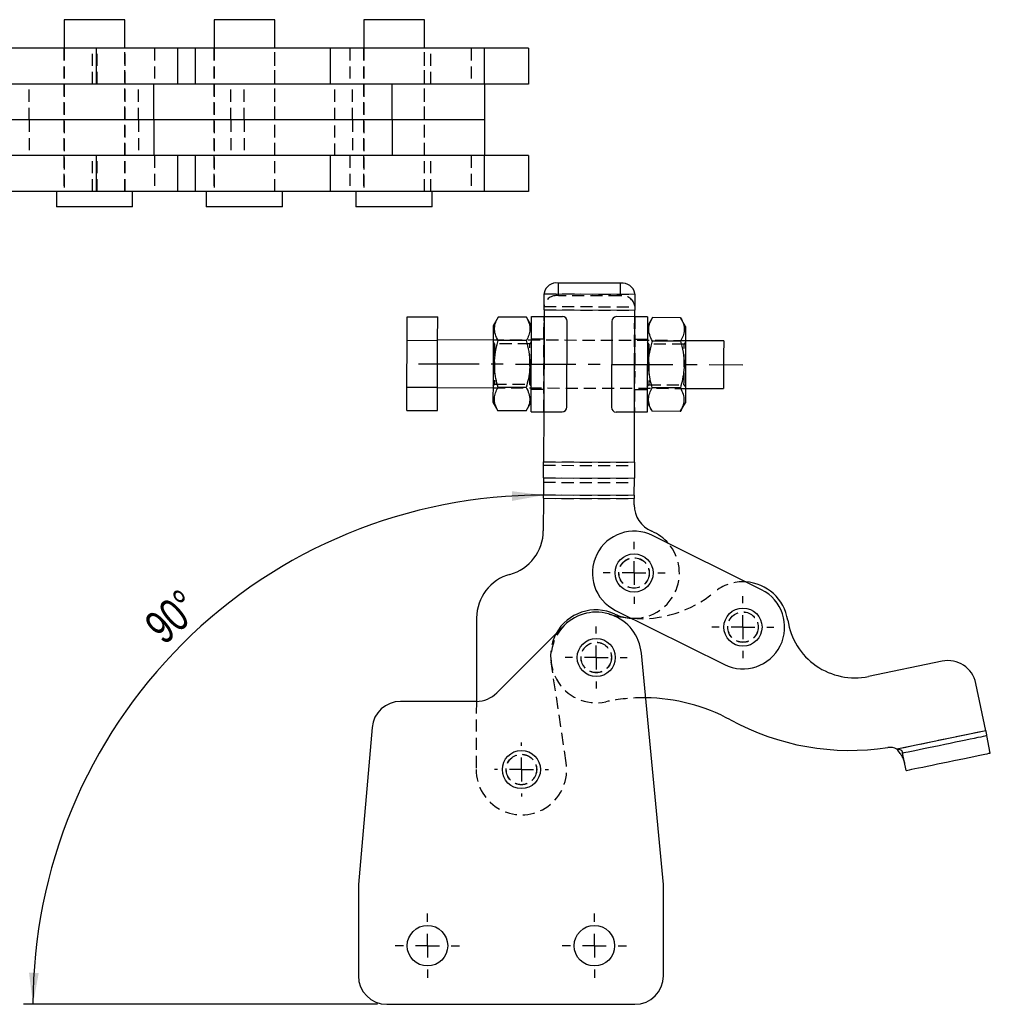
# Model space of a CAD drawing. Extents: x 32 to 393, y 8 to 287.
# Tile 2 of 7: x 125 to 226, y 8 to 111. Entities that reach past the tile are written whole.
import ezdxf

# ---------------------------------------------------------------- set-up
doc = ezdxf.new("R2010")
doc.units = 0
doc.linetypes.add('CENTERX2', pattern=[20.32, 12.7, -2.54, 2.54, -2.54])
doc.linetypes.add('HIDDEN', pattern=[1.905, 1.27, -0.635])
doc.layers.get('0').update_dxf_attribs({"linetype": 'CONTINUOUS'})
doc.layers.add('FORMATO', color=179, linetype='CONTINUOUS')
doc.styles.add('SLDTEXTSTYLE0', font='TXT', dxfattribs={"width": 0.75})
doc.dimstyles.new('SLDDIMSTYLE4', dxfattribs={"dimtxt": 3.5, "dimasz": 3.302, "dimexe": 0, "dimexo": 0.0625, "dimgap": 0.875, "dimtad": 1, "dimdec": 4, "dimlfac": 2, "dimzin": 12, "dimtxsty": 'SLDTEXTSTYLE0', "dimsah": 1, "dimcen": 0.09, "dimazin": 3, "dimtfac": 1, "dimtdec": 0, "dimtofl": 0, "dimtmove": 0, "dimatfit": 3, "dimtolj": 1, "dimtzin": 12})

# ---------------------------------------------------------------- blocks, each defined once
blk = doc.blocks.new('_D_7')
at = {"layer": 'FORMATO'}
blk.add_line((162.16, 7.69), (125.04, 7.69), dxfattribs=at)
blk.add_arc((179.4, 7.69), 53.36, 89.8155, 180, dxfattribs=at)
for points in [[(179.57, 61.05), (176.26, 61.47), (176.29, 60.45)], [(126.04, 7.69), (126.65, 10.97), (125.63, 11)]]:
    blk.add_solid(points, dxfattribs=at)
at = {"layer": 'FORMATO', "insert": (137.47, 47.89, 0.05), "char_height": 3.5, "attachment_point": 1, "rotation": 41.326, "style": 'SLDTEXTSTYLE0'}
blk.add_mtext('90°', dxfattribs=at)
blk = doc.blocks.new('SW_CENTERMARKSYMBOL_6')
at = {"layer": 'FORMATO', "color": 0}
for p, q in [((0, 2.5), (0, 3.25)), ((0, 0), (0, 1.25)), ((-2.5, 0), (-3.25, 0)), ((0, 0), (-1.25, 0)), ((0, 0), (0, -1.25)), ((0, 0), (1.25, 0)), ((2.5, 0), (3.25, 0)), ((0, -2.5), (0, -3.25))]:
    blk.add_line(p, q, dxfattribs=at)
blk = doc.blocks.new('SW_CENTERMARKSYMBOL_7')
at = {"layer": 'FORMATO', "color": 0}
for p, q in [((0, 2.5), (0, 3.25)), ((0, 0), (0, 1.25)), ((-2.5, 0), (-3.25, 0)), ((0, 0), (-1.25, 0)), ((0, 0), (0, -1.25)), ((0, 0), (1.25, 0)), ((2.5, 0), (3.25, 0)), ((0, -2.5), (0, -3.25))]:
    blk.add_line(p, q, dxfattribs=at)
blk = doc.blocks.new('SW_CENTERMARKSYMBOL_8')
at = {"layer": 'FORMATO', "color": 0}
for p, q in [((0, 2.5), (0, 3.25)), ((0, 0), (0, 1.25)), ((-2.5, 0), (-3.25, 0)), ((0, 0), (-1.25, 0)), ((0, 0), (0, -1.25)), ((0, 0), (1.25, 0)), ((2.5, 0), (3.25, 0)), ((0, -2.5), (0, -3.25))]:
    blk.add_line(p, q, dxfattribs=at)
blk = doc.blocks.new('SW_CENTERMARKSYMBOL_9')
at = {"layer": 'FORMATO', "color": 0}
for p, q in [((0, 2.5), (0, 2.8375)), ((0, 0), (0, 1.25)), ((-2.5, 0), (-2.8375, 0)), ((0, 0), (-1.25, 0)), ((0, 0), (0, -1.25)), ((0, 0), (1.25, 0)), ((2.5, 0), (2.8375, 0)), ((0, -2.5), (0, -2.8375))]:
    blk.add_line(p, q, dxfattribs=at)
blk = doc.blocks.new('SW_CENTERMARKSYMBOL_10')
at = {"layer": 'FORMATO', "color": 0}
for p, q in [((0, 2.5), (0, 3.375)), ((0, 0), (0, 1.25)), ((-2.5, 0), (-3.375, 0)), ((0, 0), (-1.25, 0)), ((0, 0), (0, -1.25)), ((0, 0), (1.25, 0)), ((2.5, 0), (3.375, 0)), ((0, -2.5), (0, -3.375))]:
    blk.add_line(p, q, dxfattribs=at)
blk = doc.blocks.new('SW_CENTERMARKSYMBOL_11')
at = {"layer": 'FORMATO', "color": 0}
for p, q in [((0, 2.5), (0, 3.375)), ((0, 0), (0, 1.25)), ((-2.5, 0), (-3.375, 0)), ((0, 0), (-1.25, 0)), ((0, 0), (0, -1.25)), ((0, 0), (1.25, 0)), ((2.5, 0), (3.375, 0)), ((0, -2.5), (0, -3.375))]:
    blk.add_line(p, q, dxfattribs=at)

msp = doc.modelspace()

# ---------------------------------------------------------------- linework, layer by layer
at = {"color": 7, "linetype": 'CONTINUOUS'}
for p, q in [((129.320984, 110.888813), (129.320984, 107.888813)), ((135.670983, 110.888813), (129.320984, 110.888813)), ((135.670983, 107.888813), (135.670983, 110.888813)), ((145.040217, 110.888813), (145.040217, 107.888813)), ((151.390217, 110.888813), (145.040217, 110.888813)), ((151.390217, 107.888813), (151.390217, 110.888813)), ((160.737417, 110.888813), (160.737417, 107.888813)), ((167.087416, 110.888813), (160.737417, 110.888813)), ((167.087416, 107.888813), (167.087416, 110.888813)), ((132.691432, 107.888813), (107.197792, 107.888813)), ((132.691432, 104.138813), (132.691432, 107.888813)), ((141.245984, 107.888813), (132.691432, 107.888813)), ((141.245984, 104.138813), (141.245984, 107.888813)), ((143.038651, 107.888813), (141.245984, 107.888813)), ((143.038651, 107.888813), (143.038651, 104.138813)), ((157.194902, 107.888813), (143.038651, 107.888813)), ((157.194902, 107.888813), (157.194902, 104.138813)), ((173.369174, 107.888813), (157.194902, 107.888813)), ((173.369174, 107.888813), (173.369174, 104.138813)), ((178.01321, 107.888813), (173.369174, 107.888813)), ((178.01321, 107.888813), (178.01321, 104.138813)), ((138.715661, 104.138813), (107.448609, 104.138813)), ((138.715661, 100.388814), (138.715661, 104.138813)), ((163.715913, 104.138813), (138.715661, 104.138813)), ((163.715913, 100.388814), (163.715913, 104.138813)), ((173.369174, 104.138813), (163.715913, 104.138813)), ((178.01321, 104.138813), (173.369174, 104.138813)), ((173.412417, 100.388814), (173.412417, 104.138813)), ((138.715661, 100.388814), (107.448609, 100.388814)), ((138.715661, 100.388814), (138.715661, 96.638814)), ((163.715913, 100.388814), (138.715661, 100.388814)), ((163.715913, 100.388814), (163.715913, 96.638814)), ((173.412417, 100.388814), (163.715913, 100.388814)), ((173.412417, 96.638814), (173.412417, 100.388814)), ((138.715661, 96.638814), (107.448609, 96.638814)), ((132.691432, 92.888814), (132.691432, 96.638814)), ((163.715913, 96.638814), (138.715661, 96.638814)), ((141.245984, 92.888814), (141.245984, 96.638814)), ((143.038651, 96.638814), (143.038651, 92.888814)), ((157.194902, 96.638814), (157.194902, 92.888814)), ((173.369174, 96.638814), (163.715913, 96.638814)), ((173.369174, 96.638814), (173.369174, 92.888814)), ((178.01321, 96.638814), (173.369174, 96.638814)), ((178.01321, 96.638814), (178.01321, 92.888814)), ((132.691432, 92.888814), (107.197792, 92.888814)), ((128.495983, 92.888814), (128.495983, 91.288813)), ((141.245984, 92.888814), (132.691432, 92.888814)), ((136.495983, 91.288813), (136.495983, 92.888814)), ((143.038651, 92.888814), (141.245984, 92.888814)), ((157.194902, 92.888814), (143.038651, 92.888814)), ((144.215216, 92.888814), (144.215216, 91.288813)), ((152.215217, 91.288813), (152.215217, 92.888814)), ((173.369174, 92.888814), (157.194902, 92.888814)), ((159.912417, 92.888814), (159.912417, 91.288813)), ((167.912417, 91.288813), (167.912417, 92.888814)), ((178.01321, 92.888814), (173.369174, 92.888814)), ((136.495983, 91.288813), (128.495983, 91.288813)), ((152.215217, 91.288813), (144.215216, 91.288813)), ((167.912417, 91.288813), (159.912417, 91.288813)), ((187.67257, 83.260572), (181.146376, 83.281583)), ((179.642969, 82.225757), (179.64273, 82.151691)), ((179.64273, 82.151691), (189.168909, 82.121017)), ((189.168909, 82.121017), (189.169148, 82.195087)), ((165.277609, 77.287658), (165.285509, 79.741383)), ((165.285509, 79.741383), (168.485492, 79.731079)), ((168.477592, 77.277354), (168.485492, 79.731079)), ((174.834392, 79.710635), (174.30754, 78.804849)), ((177.786512, 79.701132), (174.834392, 79.710635)), ((178.30752, 78.791971), (177.786512, 79.701132)), ((178.278541, 69.792016), (178.310739, 79.791965)), ((179.637323, 80.472323), (179.635118, 79.7877)), ((179.637323, 80.472323), (189.163501, 80.441649)), ((179.653533, 69.78759), (179.685732, 79.78754)), ((179.685732, 79.78754), (181.560723, 79.781501)), ((189.110683, 79.75719), (187.235693, 79.763229)), ((189.110683, 79.75719), (189.078485, 69.757244)), ((189.161297, 79.757026), (189.163501, 80.441649)), ((190.485677, 79.752764), (190.453477, 69.752815)), ((191.009308, 79.658555), (190.482456, 78.75277)), ((193.961428, 79.649048), (191.009308, 79.658555)), ((194.482435, 78.739888), (193.961428, 79.649048)), ((182.030131, 70.27994), (182.05911, 79.279895)), ((186.734086, 79.264841), (186.705107, 70.264886)), ((165.261807, 72.380206), (165.277609, 77.287658)), ((165.277609, 77.287658), (168.477592, 77.277354)), ((168.46179, 72.369902), (168.477592, 77.277354)), ((174.30271, 77.304857), (168.477741, 77.323614)), ((177.778611, 77.247406), (174.826491, 77.256909)), ((193.953528, 77.195323), (191.001407, 77.20483)), ((198.477586, 77.227017), (194.477606, 77.239896)), ((165.253906, 69.92648), (165.261807, 72.380206)), ((165.261807, 72.380206), (168.46179, 72.369902)), ((168.453889, 69.916176), (168.46179, 72.369902)), ((168.461641, 72.323641), (174.286611, 72.304884)), ((177.76281, 72.339951), (174.810689, 72.349458)), ((193.937725, 72.287871), (190.985606, 72.297374)), ((194.461507, 72.239923), (198.461485, 72.227045)), ((174.281781, 70.804893), (174.802789, 69.895732)), ((177.754909, 69.886225), (178.28176, 70.792011)), ((190.456698, 70.752809), (190.977705, 69.843648)), ((193.929826, 69.834145), (194.456677, 70.739931)), ((165.253906, 69.92648), (168.453889, 69.916176)), ((177.754909, 69.886225), (174.802789, 69.895732)), ((179.60292, 69.787754), (179.58602, 64.539141)), ((179.653533, 69.78759), (181.528524, 69.781552)), ((189.078485, 69.757244), (187.203494, 69.763279)), ((189.112199, 64.508467), (189.129098, 69.75708)), ((193.929826, 69.834145), (190.977705, 69.843648)), ((179.58602, 64.539141), (189.112199, 64.508467)), ((179.580612, 62.859769), (179.574871, 61.076845)), ((179.580612, 62.859769), (189.10679, 62.829095)), ((189.10105, 61.046174), (189.10679, 62.829095)), ((179.574871, 61.076845), (189.10105, 61.046174)), ((179.573733, 60.723296), (179.562771, 57.318813)), ((179.573733, 60.723296), (189.099912, 60.692622)), ((189.097818, 60.042365), (189.099912, 60.692622)), ((202.444374, 51.139432), (191.026112, 56.812684)), ((187.132704, 48.976621), (198.550967, 43.303369)), ((172.566659, 48.185297), (172.538494, 39.438287)), ((181.755361, 47.395092), (174.677235, 40.316966)), ((192.164515, 20.235886), (189.842497, 44.489034)), ((221.379654, 43.654336), (213.664246, 42.056909)), ((225.955666, 36.349662), (224.925582, 41.324871)), ((172.555915, 39.438287), (164.593501, 39.438287)), ((161.604918, 36.699754), (160.164516, 20.235886)), ((225.955666, 36.349662), (216.640812, 34.421081)), ((226.437182, 34.023986), (226.057039, 35.860045)), ((217.624095, 32.199293), (217.243952, 34.035353)), ((160.164516, 20.235886), (160.164516, 10.685887)), ((192.164515, 10.685887), (192.164515, 20.235886)), ((163.164515, 7.685886), (189.164516, 7.685886))]:
    msp.add_line(p, q, dxfattribs=at)
at = {"color": 7, "linetype": 'HIDDEN'}
for p, q in [((129.295983, 107.888813), (129.295983, 104.138813)), ((129.320984, 107.888813), (129.320984, 92.888814)), ((132.300536, 104.138813), (132.300536, 107.888813)), ((132.763211, 104.138813), (132.763211, 107.888813)), ((135.670983, 92.888814), (135.670983, 107.888813)), ((135.695984, 104.138813), (135.695984, 107.888813)), ((138.79601, 107.888813), (138.79601, 104.138813)), ((145.015217, 107.888813), (145.015217, 104.138813)), ((145.040217, 107.888813), (145.040217, 92.888814)), ((151.390217, 92.888814), (151.390217, 107.888813)), ((151.415217, 104.138813), (151.415217, 107.888813)), ((159.26321, 107.888813), (159.26321, 104.138813)), ((160.712416, 107.888813), (160.712416, 104.138813)), ((160.737417, 107.888813), (160.737417, 92.888814)), ((167.087416, 92.888814), (167.087416, 107.888813)), ((167.112417, 104.138813), (167.112417, 107.888813)), ((167.76321, 104.138813), (167.76321, 107.888813)), ((172.013211, 107.888813), (172.013211, 104.138813)), ((125.65075, 100.388814), (125.65075, 104.138813)), ((129.295983, 104.138813), (129.295983, 100.388814)), ((135.695984, 100.388814), (135.695984, 104.138813)), ((137.095081, 100.388814), (137.095081, 104.138813)), ((145.015217, 104.138813), (145.015217, 100.388814)), ((146.803019, 100.388814), (146.803019, 104.138813)), ((148.190153, 100.388814), (148.190153, 104.138813)), ((151.415217, 100.388814), (151.415217, 104.138813)), ((157.715216, 100.388814), (157.715216, 104.138813)), ((159.552366, 100.388814), (159.552366, 104.138813)), ((160.712416, 104.138813), (160.712416, 100.388814)), ((167.112417, 100.388814), (167.112417, 104.138813)), ((125.65075, 100.388814), (125.65075, 96.638814)), ((129.295983, 100.388814), (129.295983, 96.638814)), ((135.695984, 96.638814), (135.695984, 100.388814)), ((137.095081, 100.388814), (137.095081, 96.638814)), ((145.015217, 100.388814), (145.015217, 96.638814)), ((146.803019, 100.388814), (146.803019, 96.638814)), ((148.190153, 100.388814), (148.190153, 96.638814)), ((151.415217, 96.638814), (151.415217, 100.388814)), ((157.715216, 96.638814), (157.715216, 100.388814)), ((159.552366, 100.388814), (159.552366, 96.638814)), ((160.712416, 100.388814), (160.712416, 96.638814)), ((167.112417, 96.638814), (167.112417, 100.388814)), ((129.295983, 96.638814), (129.295983, 92.888814)), ((132.300536, 92.888814), (132.300536, 96.638814)), ((132.763211, 92.888814), (132.763211, 96.638814)), ((135.695984, 92.888814), (135.695984, 96.638814)), ((138.79601, 96.638814), (138.79601, 92.888814)), ((145.015217, 96.638814), (145.015217, 92.888814)), ((151.415217, 92.888814), (151.415217, 96.638814)), ((159.26321, 96.638814), (159.26321, 92.888814)), ((160.712416, 96.638814), (160.712416, 92.888814)), ((167.112417, 92.888814), (167.112417, 96.638814)), ((167.76321, 92.888814), (167.76321, 96.638814)), ((172.013211, 96.638814), (172.013211, 92.888814)), ((181.142107, 81.955767), (181.146376, 83.281583)), ((187.668301, 81.934752), (187.67257, 83.260572)), ((179.64273, 82.151691), (189.168909, 82.121017)), ((187.668301, 81.934752), (181.142107, 81.955767)), ((179.638461, 80.825875), (189.16464, 80.795201)), ((179.635118, 79.7877), (179.60292, 69.787754)), ((179.603534, 69.787751), (179.635733, 79.7877)), ((179.637323, 80.472323), (189.163501, 80.441649)), ((179.653533, 69.78759), (179.685732, 79.78754)), ((189.110683, 79.75719), (189.078485, 69.757244)), ((189.160683, 79.75703), (189.128485, 69.75708)), ((189.129098, 69.75708), (189.161297, 79.757026)), ((179.628085, 77.412712), (178.303092, 77.416977)), ((174.449688, 76.929382), (174.302185, 77.141488)), ((194.477606, 77.239896), (174.30271, 77.304857)), ((178.153298, 76.917457), (174.449688, 76.929382)), ((178.302164, 77.12861), (178.153298, 76.917457)), ((190.478029, 77.377776), (189.153036, 77.382042)), ((190.624604, 76.877302), (190.4771, 77.089409)), ((194.328214, 76.865377), (190.624604, 76.877302)), ((194.47708, 77.076527), (194.328214, 76.865377)), ((174.286611, 72.304884), (194.461507, 72.239923)), ((174.287137, 72.468253), (174.436003, 72.679407)), ((174.436003, 72.679407), (178.139613, 72.667478)), ((178.139613, 72.667478), (178.287116, 72.455371)), ((190.462053, 72.41617), (190.610919, 72.627323)), ((190.610919, 72.627323), (194.314529, 72.615399)), ((194.314529, 72.615399), (194.462032, 72.403292)), ((178.286188, 72.167004), (179.611181, 72.162739)), ((189.136132, 72.132068), (190.461124, 72.127803)), ((179.584881, 64.185588), (189.11106, 64.154914)), ((179.58602, 64.539141), (189.112199, 64.508467)), ((179.57914, 62.402664), (189.105319, 62.37199)), ((179.580612, 62.859769), (189.10679, 62.829095)), ((179.574871, 61.076845), (189.10105, 61.046174)), ((179.573733, 60.723296), (189.099912, 60.692622)), ((181.963154, 32.998452), (180.379474, 43.575509)), ((172.538494, 39.438287), (172.515543, 32.310379)), ((225.955666, 36.349662), (216.640812, 34.421081))]:
    msp.add_line(p, q, dxfattribs=at)
at = {"color": 7, "linetype": 'CONTINUOUS', "flags": 128}
for points in [[(179.637323, 80.472323), (179.638073, 80.705112), (179.638815, 80.935659), (179.639543, 81.161744), (179.640249, 81.381189), (179.640928, 81.591884), (179.641572, 81.791794), (179.642174, 81.978998), (179.64273, 82.151691)], [(189.168909, 82.121017), (189.168353, 81.948324), (189.16775, 81.76112), (189.167107, 81.56121), (189.166429, 81.350515), (189.165722, 81.131069), (189.164993, 80.904985), (189.164251, 80.674438), (189.163501, 80.441649)], [(178.310739, 79.791965), (178.33716, 79.79188), (178.415405, 79.79163), (178.542468, 79.79122), (178.713466, 79.790669), (178.921827, 79.789999), (179.159545, 79.789231), (179.417484, 79.7884), (179.685732, 79.78754)], [(190.485677, 79.752764), (190.459256, 79.75285), (190.381011, 79.7531), (190.253948, 79.753509), (190.082951, 79.754061), (189.874589, 79.754731), (189.63687, 79.755495), (189.378931, 79.756326), (189.110683, 79.75719)], [(174.30754, 78.804849), (174.30742, 78.767593), (174.307063, 78.656519), (174.306474, 78.473697), (174.305665, 78.22253), (174.304652, 77.907699), (174.303452, 77.535069), (174.302088, 77.111582), (174.300586, 76.64512), (174.298974, 76.144381), (174.297281, 75.61869), (174.29554, 75.077838), (174.293782, 74.531904), (174.29204, 73.991051), (174.290348, 73.465361), (174.288735, 72.964618), (174.287233, 72.49816), (174.28587, 72.074673), (174.28467, 71.702043), (174.283656, 71.387211), (174.282847, 71.136045), (174.282259, 70.953222), (174.281901, 70.842149), (174.281781, 70.804893)], [(194.482435, 78.739888), (194.482316, 78.702631), (194.481959, 78.591558), (194.48137, 78.408735), (194.48056, 78.157569), (194.479547, 77.842737), (194.478347, 77.470108), (194.476984, 77.04662), (194.475482, 76.580162), (194.473869, 76.079419), (194.472176, 75.553729), (194.470434, 75.012876), (194.468678, 74.466942), (194.466936, 73.92609), (194.465243, 73.400399), (194.46363, 72.899661), (194.462129, 72.433198), (194.460765, 72.009711), (194.459566, 71.637081), (194.458551, 71.32225), (194.457742, 71.071083), (194.457154, 70.888261), (194.456796, 70.777188), (194.456677, 70.739931)], [(198.477586, 77.227017), (198.477463, 77.189038), (198.4771, 77.076247), (198.476507, 76.892084), (198.475703, 76.642132), (198.47471, 76.333991), (198.473561, 75.977022), (198.472288, 75.582074), (198.470932, 75.161146), (198.469535, 74.727031), (198.468138, 74.292912), (198.466782, 73.871984), (198.46551, 73.477036), (198.464361, 73.120067), (198.463368, 72.81193), (198.462564, 72.561978), (198.461971, 72.377811), (198.461608, 72.265024), (198.461485, 72.227045)], [(178.278541, 69.792016), (178.304961, 69.79193), (178.383206, 69.791681), (178.510269, 69.791271), (178.681267, 69.79072), (178.889628, 69.790049), (179.127346, 69.789285), (179.385286, 69.788455), (179.653533, 69.78759)], [(190.453477, 69.752815), (190.427057, 69.7529), (190.348812, 69.753154), (190.221749, 69.75356), (190.050751, 69.754111), (189.84239, 69.754782), (189.604672, 69.755549), (189.346733, 69.75638), (189.078485, 69.757244)], [(179.580612, 62.859769), (179.581168, 63.032462), (179.581771, 63.219665), (179.582415, 63.419579), (179.583093, 63.63027), (179.5838, 63.849716), (179.584528, 64.0758), (179.58527, 64.306351), (179.58602, 64.539141)], [(189.112199, 64.508467), (189.111449, 64.275677), (189.110707, 64.04513), (189.109978, 63.819042), (189.109271, 63.599596), (189.108593, 63.388905), (189.10795, 63.188995), (189.107347, 63.001788), (189.10679, 62.829095)], [(179.573733, 60.723296), (179.573891, 60.772302), (179.574047, 60.820839), (179.5742, 60.868437), (179.574349, 60.914634), (179.574492, 60.958991), (179.574627, 61.00108), (179.574754, 61.04049), (179.574871, 61.076845)], [(189.10105, 61.046174), (189.100933, 61.009815), (189.100806, 60.970406), (189.100671, 60.928317), (189.100527, 60.883964), (189.100379, 60.837763), (189.100225, 60.790165), (189.100069, 60.741628), (189.099912, 60.692622)], [(225.955666, 36.349662), (225.975444, 36.254142), (225.994461, 36.162293), (226.011985, 36.077645), (226.027348, 36.00345), (226.039954, 35.942561), (226.049324, 35.897315), (226.05509, 35.869454), (226.057039, 35.860045)], [(217.243952, 34.035353), (217.281652, 34.043158), (217.3941, 34.06644), (217.579381, 34.104801), (217.834317, 34.157584), (218.154551, 34.223886), (218.534597, 34.302572), (218.96796, 34.392298), (219.447223, 34.491526), (219.964185, 34.59856), (220.509999, 34.711566), (221.075327, 34.828614), (221.650493, 34.947699), (222.225663, 35.066784), (222.790991, 35.183832), (223.336806, 35.296839), (223.853768, 35.403872), (224.33303, 35.5031), (224.766393, 35.592826), (225.14644, 35.671512), (225.466673, 35.737814), (225.72161, 35.790598), (225.906891, 35.828958), (226.019339, 35.852241), (226.057039, 35.860045)], [(217.243952, 34.035353), (217.243464, 34.037711), (217.242003, 34.044761), (217.239586, 34.056436), (217.236237, 34.072622), (217.231982, 34.093166), (217.226868, 34.117868), (217.220941, 34.14649), (217.214261, 34.178758)], [(217.624095, 32.199293), (217.661795, 32.207098), (217.774247, 32.23038), (217.959524, 32.268741), (218.214461, 32.321524), (218.534694, 32.387826), (218.914744, 32.466513), (219.348107, 32.556238), (219.827366, 32.655466), (220.344328, 32.762499), (220.890143, 32.875507), (221.455471, 32.992554), (222.030641, 33.111639), (222.605811, 33.230724), (223.171138, 33.347772), (223.716949, 33.460779), (224.233911, 33.567813), (224.713174, 33.667041), (225.146537, 33.756766), (225.526587, 33.835453), (225.846817, 33.901754), (226.101753, 33.954537), (226.287034, 33.992898), (226.399486, 34.01618), (226.437182, 34.023986)]]:
    msp.add_lwpolyline(points, dxfattribs=at)
at = {"color": 7, "linetype": 'HIDDEN', "flags": 128}
for points in [[(174.449688, 76.929382), (174.449657, 76.919759), (174.449411, 76.843305), (174.448927, 76.693161), (174.448224, 76.474747), (174.447326, 76.195965), (174.446267, 75.866888), (174.445083, 75.49941), (174.443819, 75.106809), (174.44252, 74.703282), (174.441232, 74.30341), (174.440003, 73.921642), (174.438877, 73.571777), (174.437893, 73.266468), (174.437089, 73.016739), (174.436493, 72.831622), (174.436127, 72.717807), (174.436003, 72.679407)], [(178.139613, 72.667478), (178.139644, 72.677101), (178.13989, 72.753555), (178.140374, 72.903703), (178.141077, 73.122113), (178.141975, 73.400898), (178.143034, 73.729976), (178.144217, 74.097453), (178.145482, 74.49005), (178.146781, 74.893581), (178.148068, 75.293454), (178.149298, 75.675222), (178.150424, 76.025082), (178.151407, 76.330396), (178.152211, 76.580124), (178.152807, 76.765242), (178.153174, 76.879057), (178.153298, 76.917457)], [(190.624604, 76.877302), (190.624573, 76.86768), (190.624326, 76.791225), (190.623843, 76.641078), (190.62314, 76.422668), (190.622242, 76.143886), (190.621182, 75.814805), (190.62, 75.447327), (190.618736, 75.05473), (190.617436, 74.651203), (190.616149, 74.251326), (190.614919, 73.869559), (190.613792, 73.519698), (190.61281, 73.214384), (190.612005, 72.964656), (190.611409, 72.779539), (190.611043, 72.665724), (190.610919, 72.627323)], [(194.314529, 72.615399), (194.314561, 72.625021), (194.314807, 72.701475), (194.315289, 72.851619), (194.315993, 73.070033), (194.316891, 73.348815), (194.317951, 73.677892), (194.319134, 74.04537), (194.320398, 74.437971), (194.321697, 74.841498), (194.322984, 75.241371), (194.324213, 75.623138), (194.32534, 75.973003), (194.326323, 76.278313), (194.327128, 76.528041), (194.327724, 76.713158), (194.328089, 76.826973), (194.328214, 76.865377)]]:
    msp.add_lwpolyline(points, dxfattribs=at)
at = {"color": 7, "linetype": 'CONTINUOUS'}
for centre, radius in [((189.079408, 52.894652), 2), ((200.49767, 47.2214), 2), ((185.114118, 44.036335), 2), ((177.265518, 32.295085), 2), ((167.414515, 13.831877), 2.125), ((184.914515, 13.831877), 2.125)]:
    msp.add_circle(centre, radius, dxfattribs=at)
at = {"color": 7, "linetype": 'HIDDEN'}
for centre, radius in [((189.079408, 52.894652), 1.6), ((189.079408, 52.894652), 1.5875), ((200.49767, 47.2214), 1.6), ((200.49767, 47.2214), 1.5875), ((185.114118, 44.036335), 1.6), ((185.114118, 44.036335), 1.5875), ((177.265518, 32.295085), 1.6), ((177.265518, 32.295085), 1.5875)]:
    msp.add_circle(centre, radius, dxfattribs=at)
at = {"color": 7, "linetype": 'CONTINUOUS'}
for centre, radius, start, end in [((180.954604, 81.956375), 1.339012, 81.76581775, 168.3940206), ((187.855793, 81.934139), 1.339028, 11.23764787, 97.86458825), ((181.559113, 79.281503), 0.5, 359.81551328, 89.81551328), ((187.234083, 79.26323), 0.5, 89.81551328, 179.81551328), ((181.530134, 70.28155), 0.5, 269.81551328, 359.81551328), ((187.205104, 70.263277), 0.5, 179.81551328, 269.81551328), ((192.097802, 60.032705), 3, 179.81551328, 247.07846136), ((174.812795, 57.334106), 4.75, 285.28152323, 359.81551328), ((189.079408, 52.894652), 4.375, 63.57915911, 243.57915911), ((189.079408, 52.894652), 4.75, 40.65961696, 67.07846136), ((177.316634, 48.170002), 4.75, 105.28152323, 179.81551328), ((200.49767, 47.2214), 4.75, 8.72712732, 86.49870126), ((200.49767, 47.2214), 4.375, 243.57915911, 63.57915911), ((185.077109, 44.278876), 4.75, 65.08364798, 151.58751485), ((185.114118, 44.036335), 4.75, 5.46888086, 135), ((189.827981, 60.011894), 11.9065, 253.56040003, 265.02769938), ((189.079408, 52.894652), 4.75, 245.08364798, 266.49870126), ((212.222334, 49.021207), 7.112, 188.72712732, 281.69744528), ((221.987886, 40.71664), 3, 11.69744528, 101.69744528), ((172.555915, 42.438286), 3, 270, 315), ((164.593501, 36.438286), 3, 90, 175), ((190.088894, 20.762065), 19.05, 61.4236128, 89.39400077), ((211.733326, 60.499719), 26.2, 241.4236128, 278.6568575), ((215.902632, 33.115291), 1.5, 60.51992112, 98.6568575), ((163.164515, 10.685886), 3, 180, 270), ((189.164515, 10.685886), 3, 270, 0)]:
    msp.add_arc(centre, radius, start, end, dxfattribs=at)
at = {"color": 7, "linetype": 'HIDDEN'}
for centre, radius, start, end in [((180.950341, 80.630551), 1.339019, 81.76610652, 168.39373183), ((187.85153, 80.608328), 1.33902, 11.23733232, 97.86490381), ((189.079408, 52.894652), 4.75, 266.49870126, 40.65961696), ((200.49767, 47.2214), 4.75, 86.49870126, 129.83449053), ((189.827981, 60.011894), 11.9065, 265.02769938, 309.83449053), ((185.077109, 44.278876), 4.75, 151.58751485, 188.51551328), ((185.114118, 44.036335), 4.75, 135, 282.0651734), ((190.088894, 20.762065), 19.05, 89.39400077, 102.0651734), ((177.265518, 32.295085), 4.75, 179.81551328, 8.51551328)]:
    msp.add_arc(centre, radius, start, end, dxfattribs=at)
at = {"color": 7, "linetype": 'CONTINUOUS'}
for points, knots in [([(174.826491, 77.256909), (174.717538, 77.470228), (174.497271, 77.901491), (174.418238, 78.539672), (174.539222, 79.149095), (174.735403, 79.522315), (174.834392, 79.710635)], [0, 0, 0, 0, 0.2646048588, 0.5349478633, 0.7653432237, 1, 1, 1, 1]), ([(177.786512, 79.701132), (177.895465, 79.487811), (178.115732, 79.056545), (178.194765, 78.418369), (178.073781, 77.808946), (177.877601, 77.435726), (177.778611, 77.247406)], [0, 0, 0, 0, 0.2646051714, 0.5349478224, 0.7653432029, 1, 1, 1, 1]), ([(191.001407, 77.20483), (190.892454, 77.418148), (190.672186, 77.849412), (190.593155, 78.487589), (190.714138, 79.097011), (190.910319, 79.470234), (191.009308, 79.658555)], [0, 0, 0, 0, 0.2646048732, 0.5349474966, 0.7653428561, 1, 1, 1, 1]), ([(193.961428, 79.649048), (194.070381, 79.43573), (194.290649, 79.004467), (194.36968, 78.366285), (194.248697, 77.756863), (194.052517, 77.383643), (193.953528, 77.195323)], [0, 0, 0, 0, 0.2646048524, 0.5349478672, 0.7653432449, 1, 1, 1, 1]), ([(174.810689, 72.349458), (174.73106, 72.653016), (174.571061, 73.262951), (174.4281, 74.303075), (174.435744, 75.469773), (174.613003, 76.488634), (174.777052, 77.078996), (174.826491, 77.256909)], [0, 0, 0, 0, 0.1889640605, 0.3796827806, 0.6308197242, 0.8887426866, 1, 1, 1, 1]), ([(177.778611, 77.247406), (177.826904, 77.069174), (177.984359, 76.488061), (178.156726, 75.468676), (178.159528, 74.304831), (178.008968, 73.255036), (177.845162, 72.646094), (177.76281, 72.339951)], [0, 0, 0, 0, 0.11125823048, 0.36275086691, 0.62031504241, 0.8091145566, 1, 1, 1, 1]), ([(190.985606, 72.297374), (190.905976, 72.600934), (190.745978, 73.210869), (190.603016, 74.250994), (190.61066, 75.417691), (190.787921, 76.436553), (190.951969, 77.026915), (191.001407, 77.20483)], [0, 0, 0, 0, 0.1889646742, 0.3796825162, 0.6308200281, 0.8887420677, 1, 1, 1, 1]), ([(193.953528, 77.195323), (194.001821, 77.017092), (194.159276, 76.435979), (194.33164, 75.416594), (194.334444, 74.252747), (194.183886, 73.202954), (194.020079, 72.594013), (193.937725, 72.287871)], [0, 0, 0, 0, 0.11125755, 0.3627510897, 0.6203154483, 0.8091150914, 1, 1, 1, 1]), ([(174.802789, 69.895732), (174.693836, 70.10905), (174.473568, 70.540313), (174.394536, 71.178495), (174.515519, 71.787917), (174.7117, 72.161138), (174.810689, 72.349458)], [0, 0, 0, 0, 0.2646048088, 0.5349478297, 0.7653432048, 1, 1, 1, 1]), ([(177.76281, 72.339951), (177.871762, 72.126632), (178.09203, 71.695368), (178.171063, 71.057192), (178.050079, 70.447769), (177.853898, 70.074546), (177.754909, 69.886225)], [0, 0, 0, 0, 0.2646048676, 0.5349474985, 0.7653428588, 1, 1, 1, 1]), ([(190.977705, 69.843648), (190.868752, 70.056969), (190.648485, 70.488235), (190.569451, 71.126411), (190.690436, 71.735834), (190.886617, 72.109054), (190.985606, 72.297374)], [0, 0, 0, 0, 0.2646051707, 0.5349478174, 0.765343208, 1, 1, 1, 1]), ([(193.937725, 72.287871), (194.046678, 72.074553), (194.266947, 71.64329), (194.345978, 71.005108), (194.224995, 70.395685), (194.028815, 70.022465), (193.929826, 69.834145)], [0, 0, 0, 0, 0.2646049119, 0.5349479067, 0.7653432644, 1, 1, 1, 1]), ([(217.483063, 32.880468), (217.447554, 33.012166), (217.383316, 33.250413), (217.222834, 33.644018), (216.968404, 34.024389), (216.7606, 34.276026), (216.640812, 34.421081)], [0, 0, 0, 0, 0.2768052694, 0.5007522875, 0.7122109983, 1, 1, 1, 1]), ([(217.214261, 34.178758), (217.207935, 34.192554), (217.19551, 34.219654), (217.162077, 34.259437), (217.118955, 34.294704), (216.958698, 34.37945), (216.789221, 34.401645), (216.640812, 34.421081)], [0, 0, 0, 0, 0.0900375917, 0.176851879, 0.2641643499, 0.3556441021, 1, 1, 1, 1]), ([(217.483063, 32.880468), (217.447554, 33.012166), (217.383316, 33.250413), (217.222834, 33.644018), (216.968404, 34.024389), (216.7606, 34.276026), (216.640812, 34.421081)], [0, 0, 0, 0, 0.2768052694, 0.5007522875, 0.7122109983, 1, 1, 1, 1])]:
    msp.add_open_spline(points, degree=3, knots=knots, dxfattribs=at)
at = {"layer": 'FORMATO', "linetype": 'CENTERX2', "ltscale": 0.5}
msp.add_line((166.469701, 74.830067), (200.469525, 74.72059), dxfattribs=at)

# ---------------------------------------------------------------- block references
at = {"layer": 'FORMATO'}
for name, p in [('SW_CENTERMARKSYMBOL_6', (189.079408, 52.894652)), ('SW_CENTERMARKSYMBOL_7', (200.49767, 47.2214)), ('SW_CENTERMARKSYMBOL_8', (185.114118, 44.036335)), ('SW_CENTERMARKSYMBOL_9', (177.265518, 32.295085)), ('SW_CENTERMARKSYMBOL_10', (167.414515, 13.831877)), ('SW_CENTERMARKSYMBOL_11', (184.914515, 13.831877))]:
    msp.add_blockref(name, p, dxfattribs=at)

# ---------------------------------------------------------------- dimensions: what is measured, and where the dimension line sits
dim = msp.add_angular_dim_2l(base=(141.72979, 45.480553), line1=((179.562771, 57.318811), (179.642969, 82.225759)), line2=((163.164515, 7.685886), (189.164515, 7.685886)), dimstyle='SLDDIMSTYLE4', dxfattribs=at)
dim.commit()
dim.dimension.update_dxf_attribs({"geometry": '_D_7', "text_midpoint": (144.164503, 47.760264), "dimtype": 162})

doc.saveas('drawing.dxf')
